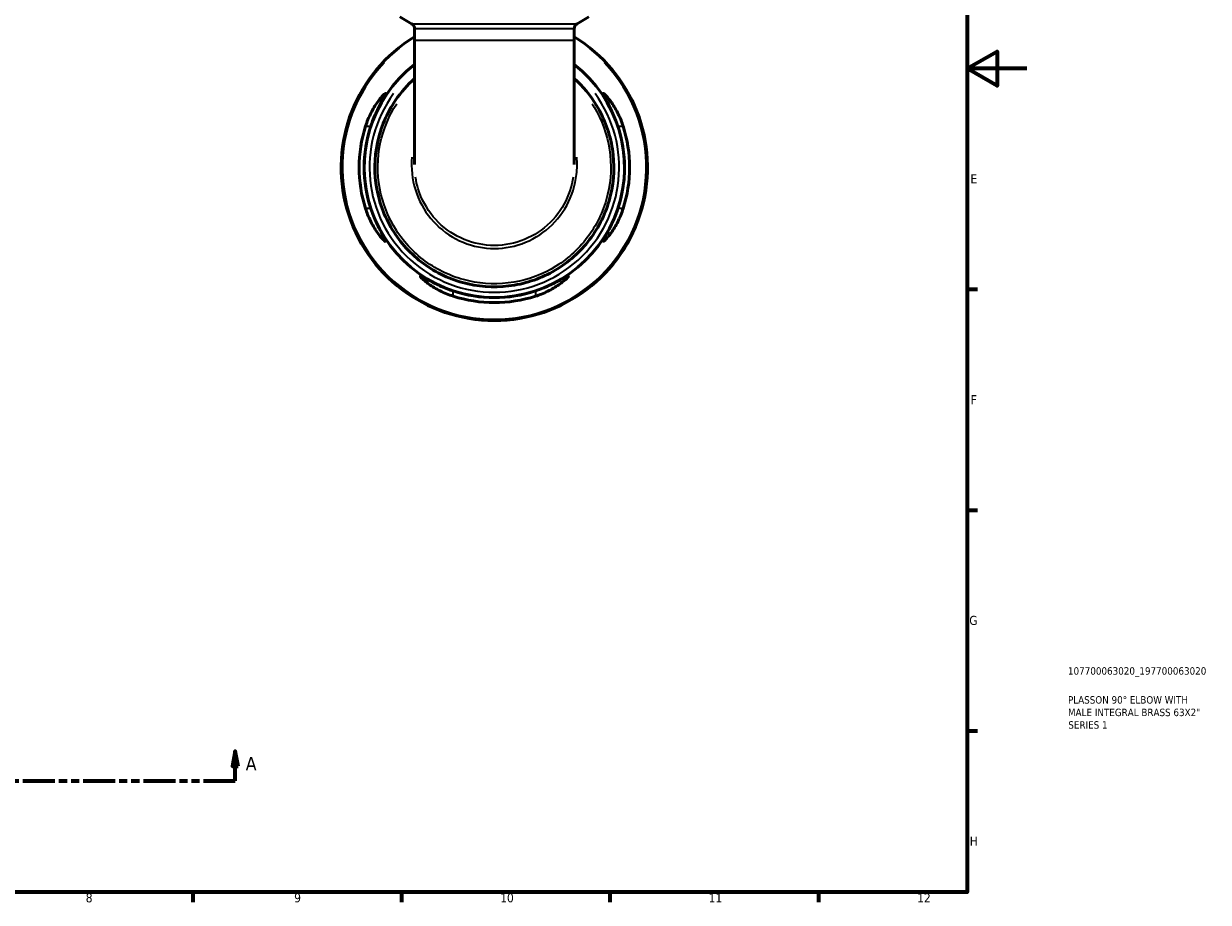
# Model space of a CAD drawing. Header units: millimetres. Extents: x 0 to 902, y -198 to 629.
# Tile 4 of 5: x 504 to 902, y 17 to 312. Entities that reach past the tile are written whole.
import ezdxf

# ---------------------------------------------------------------- set-up
doc = ezdxf.new("R2010")
doc.units = ezdxf.units.MM
doc.linetypes.add('DOUBLE_DASH_CHAIN', pattern=[1.2403, 0.6614, -0.0827, 0.1654, -0.0827, 0.1654, -0.0827])
for name, color, linetype, lineweight in [('Border (ANSI)', 7, 'Continuous', 70), ('Section Line (ANSI)', 7, 'DOUBLE_DASH_CHAIN', 70), ('Title (ISO)', 7, 'Continuous', 50), ('Visible (ANSI)', 7, 'Continuous', 50), ('Visible Narrow (ANSI)', 7, 'Continuous', 35)]:
    doc.layers.add(name, color=color, linetype=linetype, lineweight=lineweight)
doc.styles.add('Label Text (ANSI)', font='tahoma.ttf')
doc.styles.add('Note Text (ANSI)', font='tahoma.ttf')
doc.styles.add('Note Text (ISO)', font='tahoma.ttf')

# ---------------------------------------------------------------- blocks, each defined once
blk = doc.blocks.new('Borders Default Border')
at = {"layer": 'Border (ANSI)'}
for p, q in [((821, 222.75), (824.45, 222.75)), ((821, 148.5), (824.45, 148.5)), ((821, 74.25), (824.45, 74.25)), ((560.67, 20), (560.67, 16.55)), ((630.75, 20), (630.75, 16.55)), ((700.83, 20), (700.83, 16.55)), ((770.92, 20), (770.92, 16.55))]:
    blk.add_line(p, q, dxfattribs=at)
at = {"layer": 'Border (ANSI)', "flags": 128}
for points in [[(20, 20), (20, 574), (821, 574), (821, 20), (20, 20)], [(841, 297), (821, 297), (831, 302.77), (831, 291.23), (821, 297)]]:
    blk.add_lwpolyline(points, dxfattribs=at)
at = {"layer": 'Border (ANSI)', "attachment_point": 7, "style": 'Note Text (ANSI)'}
for s, insert, char_height in [('E', (822.05, 258.35), 3.05), ('F', (822.14, 184.1), 3.05), ('G', (821.66, 109.79), 3.05), ('H', (821.81, 35.6), 3.05), ('8', (524.63, 16.48), 3.05), ('9', (594.7, 16.49), 3.05), ('10', (663.96, 16.49), 3.048), ('11', (734.04, 16.55), 3.048), ('12', (804.13, 16.55), 3.048)]:
    blk.add_mtext(s, dxfattribs=dict(at, insert=insert, char_height=char_height))
blk = doc.blocks.new('Title Blocks ISO')
at = {"layer": 'Title (ISO)', "color": 232, "true_color": 0xca0064, "style": 'Note Text (ISO)'}
for tag, p in [('PART_NUMBER_001', (33.84, 73.13)), ('DESCRIPTION_001', (33.84, 63.4)), ('DESCRIPTION_002', (33.84, 59.18)), ('DESCRIPTION_003', (33.96, 54.97))]:
    blk.add_attdef(tag, p, '', height=2.5, dxfattribs=at)
blk = doc.blocks.new('2dTransSection0')
at = {"layer": 'Section Line (ANSI)', "linetype": 'Continuous'}
for p, q in [((280.69, 67.4), (279.69, 62.4)), ((280.69, 62.4), (280.69, 67.4)), ((281.69, 62.4), (280.69, 67.4)), ((574.92, 67.4), (573.92, 62.4)), ((574.92, 62.4), (574.92, 67.4)), ((575.92, 62.4), (574.92, 67.4)), ((279.69, 62.4), (281.69, 62.4)), ((280.69, 57.4), (280.69, 62.4)), ((573.92, 62.4), (575.92, 62.4)), ((574.92, 57.4), (574.92, 62.4)), ((280.69, 57.4), (291.34, 57.4)), ((564.26, 57.4), (574.92, 57.4))]:
    blk.add_line(p, q, dxfattribs=at)
at = {"layer": 'Section Line (ANSI)', "linetype": 'DOUBLE_DASH_CHAIN', "ltscale": 16.330755}
blk.add_line((280.69, 57.4), (574.92, 57.4), dxfattribs=at)
at = {"layer": 'Section Line (ANSI)', "linetype": 'Continuous', "flags": 128}
for points in [[(281.69, 62.4), (280.69, 67.4), (279.69, 62.4), (281.69, 62.4)], [(575.92, 62.4), (574.92, 67.4), (573.92, 62.4), (575.92, 62.4)]]:
    blk.add_lwpolyline(points, dxfattribs=at)
at = {"layer": 'Section Line (ANSI)'}
for points in [[(281.69, 62.4), (280.69, 67.4), (279.69, 62.4), (281.69, 62.4)], [(575.92, 62.4), (574.92, 67.4), (573.92, 62.4), (575.92, 62.4)]]:
    blk.add_solid(points, dxfattribs=at)
at = {"layer": 'Section Line (ANSI)', "char_height": 4.57, "attachment_point": 7, "style": 'Label Text (ANSI)'}
for insert in [(273.33, 60.9), (578.39, 60.9)]:
    blk.add_mtext('A', dxfattribs=dict(at, insert=insert))

msp = doc.modelspace()

# ---------------------------------------------------------------- linework, layer by layer
at = {"layer": 'Visible (ANSI)'}
for p, q in [((634.143, 312.094), (630.241, 314.347)), ((689.855, 312.094), (693.757, 314.347)), ((635.173, 310.31), (635.173, 306.494)), ((688.825, 310.31), (688.825, 306.494)), ((635.173, 306.494), (635.173, 264.732)), ((688.825, 264.732), (688.825, 306.494))]:
    msp.add_line(p, q, dxfattribs=at)
for centre, radius, start, end in [((633.113, 310.31), 2.06, 0, 60), ((690.885, 310.31), 2.06, 120, 180), ((661.999, 263.741), 51.5, 121.39258, 58.60742), ((661.999, 263.741), 43.775, 127.79386, 52.20614), ((661.999, 263.741), 45.465, 162.25088, 197.74912), ((661.999, 263.741), 43.79, 161.54806, 198.45194), ((661.999, 263.741), 43.79, 341.54806, 18.45194), ((661.999, 263.741), 45.465, 342.25088, 17.74912), ((661.999, 263.741), 43.79, 251.54806, 288.45194), ((661.999, 263.741), 45.465, 252.25088, 287.74912)]:
    msp.add_arc(centre, radius, start, end, dxfattribs=at)
for points, knots in [([(635.174, 293.639), (632.76, 291.472), (630.607, 289.013), (625.85, 282.019), (623.769, 277.13), (621.618, 266.925), (621.548, 261.613), (623.432, 251.356), (625.385, 246.415), (631.022, 237.641), (634.704, 233.811), (643.25, 227.835), (648.111, 225.69), (658.285, 223.405), (663.597, 223.266), (673.877, 225.015), (678.844, 226.903), (687.69, 232.424), (691.568, 236.056), (697.657, 244.522), (699.865, 249.355), (702.283, 259.499), (702.492, 264.808), (700.878, 275.11), (699.056, 280.101), (694.308, 287.934), (691.76, 291.003), (688.825, 293.64)], [-7.122699, -7.122699, -7.122699, -7.122699, -6.8803907, -6.8803907, -6.4909492, -6.4909492, -6.1015292, -6.1015292, -5.7121134, -5.7121134, -5.3226978, -5.3226978, -4.9332819, -4.9332819, -4.5438655, -4.5438655, -4.1544486, -4.1544486, -3.7650312, -3.7650312, -3.3756135, -3.3756135, -2.9861971, -2.9861971, -2.5967905, -2.5967905, -2.3020881, -2.3020881, -2.3020881, -2.3020881]), ([(618.698, 277.601), (618.938, 278.351), (619.208, 279.091), (620.122, 281.328), (620.842, 282.735), (622.347, 285.24), (623.139, 286.331), (624.297, 287.726), (624.72, 288.165), (625.222, 288.585), (625.36, 288.657), (625.461, 288.573), (625.429, 288.426), (625.186, 287.859), (624.93, 287.381), (624.139, 285.927), (623.542, 284.837), (622.305, 282.319), (621.663, 280.879), (620.867, 278.78), (620.658, 278.193), (620.46, 277.601)], [-3.9473698, -3.9473698, -3.9473698, -3.9473698, -3.7096209, -3.7096209, -3.209367, -3.209367, -2.6844563, -2.6844563, -2.3019845, -2.3019845, -2.0253087, -2.0253087, -1.7586739, -1.7586739, -1.4150477, -1.4150477, -0.9332676, -0.9332676, -0.4404999, -0.4404999, -0.2526284, -0.2526284, -0.2526284, -0.2526284]), ([(703.538, 277.601), (703.535, 277.612), (703.531, 277.622), (703.26, 278.434), (702.97, 279.227), (702.085, 281.458), (701.452, 282.832), (700.253, 285.219), (699.685, 286.244), (698.967, 287.572), (698.746, 287.994), (698.552, 288.488), (698.54, 288.608), (698.68, 288.642), (698.842, 288.54), (699.399, 288.044), (699.85, 287.561), (701.05, 286.074), (701.849, 284.943), (703.321, 282.421), (704.002, 281.053), (704.846, 278.937), (705.085, 278.273), (705.3, 277.601)], [-3.8955408, -3.8955408, -3.8955408, -3.8955408, -3.8922757, -3.8922757, -3.6389439, -3.6389439, -3.1579725, -3.1579725, -2.6857815, -2.6857815, -2.3575836, -2.3575836, -2.0942089, -2.0942089, -1.8110368, -1.8110368, -1.4230694, -1.4230694, -0.8979734, -0.8979734, -0.4181575, -0.4181575, -0.2054532, -0.2054532, -0.2054532, -0.2054532]), ([(620.46, 249.881), (620.464, 249.871), (620.467, 249.861), (620.739, 249.048), (621.029, 248.256), (621.913, 246.024), (622.547, 244.65), (623.746, 242.263), (624.314, 241.238), (625.032, 239.911), (625.252, 239.488), (625.447, 238.994), (625.458, 238.875), (625.318, 238.841), (625.156, 238.942), (624.599, 239.439), (624.148, 239.922), (622.948, 241.408), (622.149, 242.539), (620.678, 245.062), (619.997, 246.43), (619.152, 248.545), (618.913, 249.21), (618.698, 249.881)], [-3.8955408, -3.8955408, -3.8955408, -3.8955408, -3.8922757, -3.8922757, -3.6389439, -3.6389439, -3.1579725, -3.1579725, -2.6857815, -2.6857815, -2.3575836, -2.3575836, -2.0942089, -2.0942089, -1.8110368, -1.8110368, -1.4230694, -1.4230694, -0.8979734, -0.8979734, -0.4181575, -0.4181575, -0.2054532, -0.2054532, -0.2054532, -0.2054532]), ([(705.3, 249.881), (705.06, 249.132), (704.79, 248.392), (703.877, 246.154), (703.156, 244.748), (701.651, 242.243), (700.859, 241.152), (699.701, 239.757), (699.278, 239.318), (698.776, 238.897), (698.638, 238.825), (698.537, 238.91), (698.569, 239.056), (698.812, 239.623), (699.069, 240.102), (699.859, 241.556), (700.456, 242.646), (701.693, 245.164), (702.335, 246.604), (703.131, 248.702), (703.341, 249.29), (703.538, 249.881)], [-3.9473698, -3.9473698, -3.9473698, -3.9473698, -3.7096209, -3.7096209, -3.209367, -3.209367, -2.6844563, -2.6844563, -2.3019845, -2.3019845, -2.0253087, -2.0253087, -1.7586739, -1.7586739, -1.4150477, -1.4150477, -0.9332676, -0.9332676, -0.4404999, -0.4404999, -0.2526284, -0.2526284, -0.2526284, -0.2526284]), ([(648.139, 220.44), (647.39, 220.68), (646.65, 220.95), (644.412, 221.864), (643.006, 222.584), (640.5, 224.09), (639.41, 224.881), (638.014, 226.039), (637.576, 226.462), (637.155, 226.964), (637.083, 227.102), (637.168, 227.203), (637.314, 227.171), (637.881, 226.928), (638.36, 226.672), (639.814, 225.881), (640.904, 225.284), (643.421, 224.047), (644.861, 223.405), (646.96, 222.609), (647.548, 222.4), (648.139, 222.202)], [-3.9473698, -3.9473698, -3.9473698, -3.9473698, -3.7096209, -3.7096209, -3.209367, -3.209367, -2.6844563, -2.6844563, -2.3019845, -2.3019845, -2.0253087, -2.0253087, -1.7586739, -1.7586739, -1.4150477, -1.4150477, -0.9332676, -0.9332676, -0.4404999, -0.4404999, -0.2526284, -0.2526284, -0.2526284, -0.2526284]), ([(675.859, 222.202), (675.87, 222.206), (675.88, 222.209), (676.692, 222.481), (677.484, 222.771), (679.716, 223.655), (681.09, 224.289), (683.477, 225.488), (684.502, 226.056), (685.83, 226.774), (686.252, 226.994), (686.746, 227.189), (686.866, 227.2), (686.9, 227.06), (686.798, 226.898), (686.302, 226.341), (685.818, 225.89), (684.332, 224.69), (683.201, 223.891), (680.679, 222.42), (679.311, 221.739), (677.195, 220.894), (676.531, 220.655), (675.859, 220.44)], [-3.8955408, -3.8955408, -3.8955408, -3.8955408, -3.8922757, -3.8922757, -3.6389439, -3.6389439, -3.1579725, -3.1579725, -2.6857815, -2.6857815, -2.3575836, -2.3575836, -2.0942089, -2.0942089, -1.8110368, -1.8110368, -1.4230694, -1.4230694, -0.8979734, -0.8979734, -0.4181575, -0.4181575, -0.2054532, -0.2054532, -0.2054532, -0.2054532])]:
    msp.add_open_spline(points, degree=3, knots=knots, dxfattribs=at)
at = {"layer": 'Visible Narrow (ANSI)'}
for p, q in [((634.486, 312.094), (689.513, 312.094)), ((688.495, 310.31), (635.503, 310.31)), ((635.503, 306.494), (688.495, 306.494)), ((618.786, 277.601), (620.372, 277.601)), ((703.626, 277.601), (705.212, 277.601)), ((620.372, 249.881), (618.786, 249.881)), ((705.212, 249.881), (703.626, 249.881)), ((648.139, 220.528), (648.139, 222.114)), ((675.859, 222.114), (675.859, 220.528))]:
    msp.add_line(p, q, dxfattribs=at)
for radius, start, end in [(51.074, 136.51614, 43.48386), (41.972, 143.75494, 36.24506)]:
    msp.add_arc((661.999, 263.741), radius, start, end, dxfattribs=at)
for points, knots in [([(694.816, 285.183), (695.058, 284.811), (695.294, 284.434), (698.152, 279.698), (699.921, 274.827), (701.482, 264.779), (701.273, 259.603), (698.907, 249.717), (696.751, 245.009), (690.814, 236.761), (687.034, 233.223), (678.412, 227.846), (673.573, 226.007), (663.556, 224.304), (658.381, 224.439), (648.467, 226.664), (643.73, 228.754), (635.401, 234.575), (631.811, 238.305), (626.313, 246.853), (624.407, 251.667), (622.561, 261.664), (622.623, 266.844), (624.657, 276.563), (626.539, 281.119), (629.182, 285.184)], [2.5627831, 2.5627831, 2.5627831, 2.5627831, 2.5967905, 2.5967905, 2.9861971, 2.9861971, 3.3756135, 3.3756135, 3.7650312, 3.7650312, 4.1544486, 4.1544486, 4.5438655, 4.5438655, 4.9332819, 4.9332819, 5.3226978, 5.3226978, 5.7121134, 5.7121134, 6.1015292, 6.1015292, 6.4909492, 6.4909492, 6.8620046, 6.8620046, 6.8620046, 6.8620046]), ([(634.28, 267.194), (633.961, 263.498), (634.353, 259.74), (636.538, 252.673), (638.321, 249.365), (642.988, 243.737), (645.852, 241.403), (652.231, 238.02), (655.739, 236.963), (662.886, 236.265), (666.522, 236.621), (673.396, 238.69), (676.631, 240.404), (682.233, 244.946), (684.592, 247.78), (688.094, 254.171), (689.219, 257.737), (689.86, 263.31), (689.884, 265.26), (689.717, 267.193)], [-1.6437103, -1.6437103, -1.6437103, -1.6437103, -1.2507103, -1.2507103, -0.8600723, -0.8600723, -0.4759016, -0.4759016, -0.0949007, -0.0949007, 0.285093, 0.285093, 0.6658556, 0.6658556, 1.0493235, 1.0493235, 1.4381209, 1.4381209, 1.6437031, 1.6437031, 1.6437031, 1.6437031]), ([(688.503, 260.491), (688.018, 257.326), (686.982, 254.248), (683.768, 248.384), (681.494, 245.652), (676.096, 241.274), (672.979, 239.622), (666.357, 237.629), (662.853, 237.286), (655.968, 237.958), (652.588, 238.977), (646.442, 242.237), (643.682, 244.486), (639.183, 249.913), (637.464, 253.102), (636.008, 257.805), (635.703, 259.14), (635.497, 260.491)], [-1.4006433, -1.4006433, -1.4006433, -1.4006433, -1.0493235, -1.0493235, -0.6658556, -0.6658556, -0.285093, -0.285093, 0.0949007, 0.0949007, 0.4759016, 0.4759016, 0.8600723, 0.8600723, 1.2507103, 1.2507103, 1.4006421, 1.4006421, 1.4006421, 1.4006421])]:
    msp.add_open_spline(points, degree=3, knots=knots, dxfattribs=at)

# ---------------------------------------------------------------- block references
msp.add_blockref('Borders Default Border', (0, 0))
msp.add_blockref('Title Blocks ISO', (821, 20)).add_auto_attribs({'PART_NUMBER_001': '107700063020_197700063020', 'DESCRIPTION_001': 'PLASSON 90° ELBOW WITH', 'DESCRIPTION_002': 'MALE INTEGRAL BRASS 63X2"', 'DESCRIPTION_003': 'SERIES 1'})
at = {"layer": 'Section Line (ANSI)'}
msp.add_blockref('2dTransSection0', (0, 0), dxfattribs=at)

doc.saveas('drawing.dxf')
